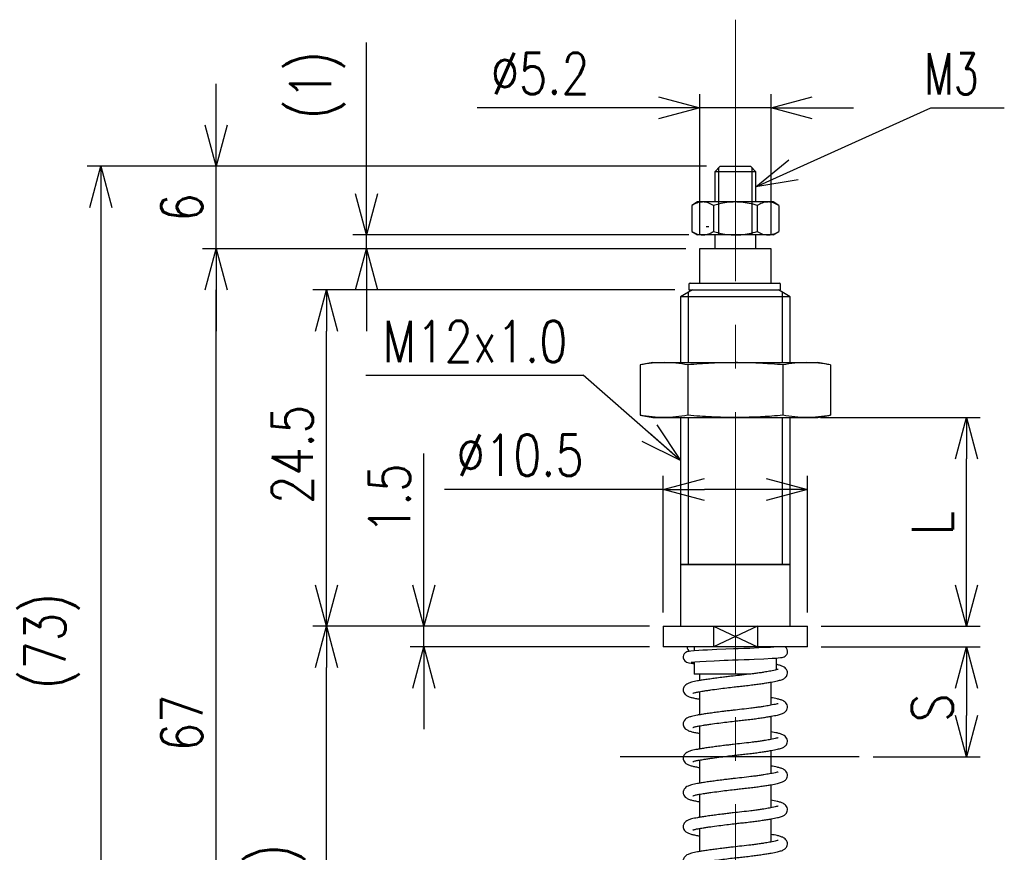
# Model space of a CAD drawing. Header units: millimetres. Extents: x 9 to 189, y 17 to 201.
# Tile 2 of 6: x 30 to 102, y 75 to 136. Entities that reach past the tile are written whole.
import ezdxf

# ---------------------------------------------------------------- set-up
doc = ezdxf.new("R2010")
doc.units = ezdxf.units.MM
doc.linetypes.add('CENTER2', pattern=[28.575, 19.05, -3.175, 3.175, -3.175])
doc.layers.get('Defpoints').update_dxf_attribs({"color": 8, "lineweight": 0})
doc.layers.add('02 Center', color=150, linetype='CENTER2', lineweight=15)
doc.layers.add('SLD-0', color=7, linetype='Continuous')
doc.styles.add('GT_Dimension', font='simplex.shx', dxfattribs={"width": 0.8, "bigfont": 'bigfont.shx'})
doc.styles.add('SLDTEXTSTYLE0', font='TXT', dxfattribs={"width": 0.7, "bigfont": 'bigfont'})
doc.dimstyles.new('GT_DIMSTYLE', dxfattribs={"dimscale": 0, "dimtxt": 3, "dimasz": 3, "dimexe": 1, "dimexo": 1, "dimgap": 1, "dimtad": 1, "dimdec": 3, "dimdsep": 46, "dimtxsty": 'GT_Dimension', "dimblk": 'OPEN30', "dimcen": -5, "dimclrd": 256, "dimclre": 256, "dimclrt": 256, "dimazin": 2, "dimtfac": 1, "dimtdec": 3, "dimtmove": 0, "dimatfit": 3, "dimldrblk": 'OPEN30', "dimfxl": 1, "dimtolj": 1, "dimtzin": 0, "dimlwd": -1, "dimlwe": -1, "dimarcsym": 0})
doc.dimstyles.new('GT_DIMSTYLE$0', dxfattribs={"dimscale": 0, "dimtxt": 3, "dimasz": 3, "dimexe": 1, "dimexo": 1, "dimgap": 1, "dimtad": 1, "dimdec": 3, "dimdsep": 46, "dimtxsty": 'GT_Dimension', "dimblk": 'OPEN30', "dimcen": -5, "dimclrd": 256, "dimclre": 256, "dimclrt": 256, "dimazin": 2, "dimtfac": 1, "dimtdec": 3, "dimtmove": 0, "dimatfit": 3, "dimldrblk": 'OPEN30', "dimfxl": 1, "dimtolj": 1, "dimtzin": 0, "dimlwd": -1, "dimlwe": -1, "dimarcsym": 0})

# ---------------------------------------------------------------- blocks, each defined once
blk = doc.blocks.new('_Open30')
at = {"color": 0, "linetype": 'ByBlock', "lineweight": -2}
for p, q in [((-1, 0.268), (0, 0)), ((0, 0), (-1, -0.268)), ((0, 0), (-1, 0))]:
    blk.add_line(p, q, dxfattribs=at)
blk = doc.blocks.new('*D7')
at = {"transparency": 16777216}
for p, q in [((55.099, 123.246), (55.099, 134.265)), ((78.583, 120.246), (54.099, 120.246)), ((55.099, 119.246), (55.099, 120.246)), ((78.365, 119.246), (54.099, 119.246)), ((55.099, 116.246), (55.099, 113.246))]:
    blk.add_line(p, q, dxfattribs=at)
at = {"layer": 'Defpoints', "color": 0, "transparency": 16777216}
for p in [(55.099, 120.246), (79.583, 120.246), (79.365, 119.246)]:
    blk.add_point(p, dxfattribs=at)
at = {"transparency": 16777216, "xscale": 3, "yscale": 3, "zscale": 3}
for p, rotation in [((55.099, 120.246), 270), ((55.099, 119.246), 90)]:
    blk.add_blockref('_Open30', p, dxfattribs=dict(at, rotation=rotation))
at = {"transparency": 16777216, "insert": (49.527, 131.151), "char_height": 3, "attachment_point": 2, "rotation": 90, "style": 'GT_Dimension'}
blk.add_mtext('\\A1;(1)', dxfattribs=at)
blk = doc.blocks.new('*D9')
at = {"transparency": 16777216}
for p, q in [((88.215, 90.246), (99.808, 90.246)), ((98.808, 87.246), (98.808, 85.246)), ((91.992, 82.246), (99.808, 82.246))]:
    blk.add_line(p, q, dxfattribs=at)
at = {"layer": 'Defpoints', "color": 0, "transparency": 16777216}
for p in [(87.215, 90.246), (90.992, 82.246), (98.808, 82.246)]:
    blk.add_point(p, dxfattribs=at)
at = {"transparency": 16777216, "xscale": 3, "yscale": 3, "zscale": 3}
for p, rotation in [((98.808, 90.246), 90), ((98.808, 82.246), 270)]:
    blk.add_blockref('_Open30', p, dxfattribs=dict(at, rotation=rotation))
at = {"transparency": 16777216, "insert": (94.808, 85.801), "char_height": 3, "attachment_point": 2, "rotation": 90, "style": 'GT_Dimension'}
blk.add_mtext('\\A1;S', dxfattribs=at)
blk = doc.blocks.new('*D11')
at = {"transparency": 16777216}
for p, q in [((75.715, 91.746), (51.192, 91.746)), ((52.192, 55.246), (52.192, 88.746)), ((76.965, 52.246), (51.192, 52.246))]:
    blk.add_line(p, q, dxfattribs=at)
at = {"layer": 'Defpoints', "color": 0, "transparency": 16777216}
for p in [(52.192, 91.746), (76.715, 91.746), (77.965, 52.246)]:
    blk.add_point(p, dxfattribs=at)
at = {"transparency": 16777216, "xscale": 3, "yscale": 3, "zscale": 3}
for p, rotation in [((52.192, 91.746), 90), ((52.192, 52.246), 270)]:
    blk.add_blockref('_Open30', p, dxfattribs=dict(at, rotation=rotation))
at = {"transparency": 16777216, "insert": (46.62, 70.834), "char_height": 3, "attachment_point": 2, "rotation": 90, "style": 'GT_Dimension'}
blk.add_mtext('\\A1;(39.5)', dxfattribs=at)
blk = doc.blocks.new('*D12')
at = {"transparency": 16777216}
for p, q in [((59.275, 94.746), (59.275, 104.318)), ((75.715, 91.746), (58.275, 91.746)), ((59.275, 90.246), (59.275, 91.746)), ((75.715, 90.246), (58.275, 90.246)), ((59.275, 87.246), (59.275, 84.246))]:
    blk.add_line(p, q, dxfattribs=at)
at = {"layer": 'Defpoints', "color": 0, "transparency": 16777216}
for p in [(59.275, 91.746), (76.715, 91.746), (76.715, 90.246)]:
    blk.add_point(p, dxfattribs=at)
at = {"transparency": 16777216, "xscale": 3, "yscale": 3, "zscale": 3}
for p, rotation in [((59.275, 91.746), 270), ((59.275, 90.246), 90)]:
    blk.add_blockref('_Open30', p, dxfattribs=dict(at, rotation=rotation))
at = {"transparency": 16777216, "insert": (55.275, 101.032), "char_height": 3, "attachment_point": 2, "rotation": 90, "style": 'GT_Dimension'}
blk.add_mtext('\\A1;1.5', dxfattribs=at)
blk = doc.blocks.new('*D13')
at = {"transparency": 16777216}
for p, q in [((77.565, 116.246), (51.192, 116.246)), ((52.192, 94.746), (52.192, 113.246)), ((75.715, 91.746), (51.192, 91.746))]:
    blk.add_line(p, q, dxfattribs=at)
at = {"layer": 'Defpoints', "color": 0, "transparency": 16777216}
for p in [(52.192, 116.246), (78.565, 116.246), (76.715, 91.746)]:
    blk.add_point(p, dxfattribs=at)
at = {"transparency": 16777216, "xscale": 3, "yscale": 3, "zscale": 3}
for p, rotation in [((52.192, 116.246), 90), ((52.192, 91.746), 270)]:
    blk.add_blockref('_Open30', p, dxfattribs=dict(at, rotation=rotation))
at = {"transparency": 16777216, "insert": (48.192, 104.255), "char_height": 3, "attachment_point": 2, "rotation": 90, "style": 'GT_Dimension'}
blk.add_mtext('\\A1;24.5', dxfattribs=at)
blk = doc.blocks.new('*D14')
at = {"transparency": 16777216}
for p, q in [((78.365, 119.246), (43.144, 119.246)), ((44.144, 55.246), (44.144, 116.246)), ((76.965, 52.246), (43.144, 52.246))]:
    blk.add_line(p, q, dxfattribs=at)
at = {"layer": 'Defpoints', "color": 0, "transparency": 16777216}
for p in [(44.144, 119.246), (79.365, 119.246), (77.965, 52.246)]:
    blk.add_point(p, dxfattribs=at)
at = {"transparency": 16777216, "xscale": 3, "yscale": 3, "zscale": 3}
for p, rotation in [((44.144, 119.246), 90), ((44.144, 52.246), 270)]:
    blk.add_blockref('_Open30', p, dxfattribs=dict(at, rotation=rotation))
at = {"transparency": 16777216, "insert": (40.144, 84.705), "char_height": 3, "attachment_point": 2, "rotation": 90, "style": 'GT_Dimension'}
blk.add_mtext('\\A1;67', dxfattribs=at)
blk = doc.blocks.new('*D15')
at = {"transparency": 16777216}
for p, q in [((76.715, 92.746), (76.715, 102.701)), ((87.215, 92.746), (87.215, 102.701)), ((76.715, 101.701), (60.776, 101.701)), ((84.215, 101.701), (79.715, 101.701))]:
    blk.add_line(p, q, dxfattribs=at)
at = {"layer": 'Defpoints', "color": 0, "transparency": 16777216}
for p in [(87.215, 101.701), (76.715, 91.746), (87.215, 91.746)]:
    blk.add_point(p, dxfattribs=at)
at = {"transparency": 16777216, "xscale": 3, "yscale": 3, "zscale": 3, "rotation": 180}
blk.add_blockref('_Open30', (76.715, 101.701), dxfattribs=at)
at = {"transparency": 16777216, "xscale": 3, "yscale": 3, "zscale": 3}
blk.add_blockref('_Open30', (87.215, 101.701), dxfattribs=at)
at = {"transparency": 16777216, "insert": (66.29, 105.701), "char_height": 3, "attachment_point": 2, "style": 'GT_Dimension'}
blk.add_mtext('\\A1;%%c10.5', dxfattribs=at)
blk = doc.blocks.new('*D16')
at = {"transparency": 16777216}
for p, q in [((88.161, 106.946), (99.808, 106.946)), ((98.808, 94.746), (98.808, 103.946)), ((88.215, 91.746), (99.808, 91.746))]:
    blk.add_line(p, q, dxfattribs=at)
at = {"layer": 'Defpoints', "color": 0, "transparency": 16777216}
for p in [(87.161, 106.946), (98.808, 106.946), (87.215, 91.746)]:
    blk.add_point(p, dxfattribs=at)
at = {"transparency": 16777216, "xscale": 3, "yscale": 3, "zscale": 3}
for p, rotation in [((98.808, 106.946), 90), ((98.808, 91.746), 270)]:
    blk.add_blockref('_Open30', p, dxfattribs=dict(at, rotation=rotation))
at = {"transparency": 16777216, "insert": (94.808, 99.253), "char_height": 3, "attachment_point": 2, "rotation": 90, "style": 'GT_Dimension'}
blk.add_mtext('\\A1;L', dxfattribs=at)
blk = doc.blocks.new('*D17')
at = {"transparency": 16777216}
for p, q in [((44.144, 128.246), (44.144, 131.246)), ((79.865, 125.246), (43.144, 125.246)), ((44.144, 119.246), (44.144, 125.246)), ((78.365, 119.246), (43.144, 119.246)), ((44.144, 116.246), (44.144, 113.246))]:
    blk.add_line(p, q, dxfattribs=at)
at = {"layer": 'Defpoints', "color": 0, "transparency": 16777216}
for p in [(44.144, 125.246), (80.865, 125.246), (79.365, 119.246)]:
    blk.add_point(p, dxfattribs=at)
at = {"transparency": 16777216, "xscale": 3, "yscale": 3, "zscale": 3}
for p, rotation in [((44.144, 125.246), 270), ((44.144, 119.246), 90)]:
    blk.add_blockref('_Open30', p, dxfattribs=dict(at, rotation=rotation))
at = {"transparency": 16777216, "insert": (40.144, 122.246), "char_height": 3, "attachment_point": 2, "rotation": 90, "style": 'GT_Dimension'}
blk.add_mtext('\\A1;6', dxfattribs=at)
blk = doc.blocks.new('*D18')
at = {"transparency": 16777216}
for p, q in [((79.865, 125.246), (34.754, 125.246)), ((35.754, 122.246), (35.754, 55.246)), ((76.965, 52.246), (34.754, 52.246))]:
    blk.add_line(p, q, dxfattribs=at)
at = {"layer": 'Defpoints', "color": 0, "transparency": 16777216}
for p in [(80.865, 125.246), (35.754, 52.246), (77.965, 52.246)]:
    blk.add_point(p, dxfattribs=at)
at = {"transparency": 16777216, "xscale": 3, "yscale": 3, "zscale": 3}
for p, rotation in [((35.754, 125.246), 90), ((35.754, 52.246), 270)]:
    blk.add_blockref('_Open30', p, dxfattribs=dict(at, rotation=rotation))
at = {"transparency": 16777216, "insert": (30.183, 90.657), "char_height": 3, "attachment_point": 2, "rotation": 90, "style": 'GT_Dimension'}
blk.add_mtext('\\A1;(73)', dxfattribs=at)
blk = doc.blocks.new('*D28')
at = {"transparency": 16777216}
for p, q in [((79.365, 120.246), (79.365, 130.506)), ((84.565, 120.246), (84.565, 130.506)), ((76.365, 129.506), (63.149, 129.506)), ((84.565, 129.506), (79.365, 129.506)), ((87.565, 129.506), (90.565, 129.506))]:
    blk.add_line(p, q, dxfattribs=at)
at = {"layer": 'Defpoints', "color": 0, "transparency": 16777216}
for p in [(84.565, 129.506), (79.365, 119.246), (84.565, 119.246)]:
    blk.add_point(p, dxfattribs=at)
at = {"transparency": 16777216, "xscale": 3, "yscale": 3, "zscale": 3}
blk.add_blockref('_Open30', (79.365, 129.506), dxfattribs=at)
at = {"transparency": 16777216, "xscale": 3, "yscale": 3, "zscale": 3, "rotation": 180}
blk.add_blockref('_Open30', (84.565, 129.506), dxfattribs=at)
at = {"transparency": 16777216, "insert": (67.749, 132.006), "char_height": 3, "attachment_point": 5, "style": 'GT_Dimension'}
blk.add_mtext('\\A1;%%c5.2', dxfattribs=at)

msp = doc.modelspace()

# ---------------------------------------------------------------- linework, layer by layer
for p, q in [((96.1984, 129.5059), (101.5553, 129.5059)), ((80.8649, 125.2464), (80.4649, 124.8464)), ((80.4649, 124.8464), (80.4649, 122.6464)), ((83.4649, 124.8464), (80.4649, 124.8464)), ((80.7454, 125.1269), (80.7454, 122.6464)), ((80.8649, 125.2464), (83.0649, 125.2464)), ((83.4649, 124.8464), (83.0649, 125.2464)), ((83.1844, 122.6464), (83.1844, 125.1269)), ((83.4649, 122.6464), (83.4649, 124.8464)), ((79.2149, 122.6464), (78.7894, 122.4008)), ((79.5833, 122.6464), (79.2149, 122.6464)), ((81.9649, 122.6464), (79.5833, 122.6464)), ((80.7454, 122.6464), (80.7454, 120.2464)), ((84.3464, 122.6464), (81.9649, 122.6464)), ((83.1844, 120.2464), (83.1844, 122.6464)), ((84.7149, 122.6464), (84.3464, 122.6464)), ((85.1403, 122.4008), (84.7149, 122.6464)), ((78.7894, 122.4008), (78.7894, 120.492)), ((80.3772, 122.4008), (80.3772, 120.492)), ((83.5526, 122.4008), (83.5526, 120.492)), ((85.1403, 122.4008), (85.1403, 120.492)), ((78.7894, 120.492), (79.2149, 120.2464)), ((80.0342, 120.8464), (79.8484, 120.8464)), ((84.7149, 120.2464), (85.1403, 120.492)), ((79.5833, 120.2464), (79.2149, 120.2464)), ((81.9649, 120.2464), (79.5833, 120.2464)), ((80.4649, 120.2464), (80.4649, 119.2464)), ((83.4623, 120.2464), (80.4649, 120.2464)), ((84.3464, 120.2464), (81.9649, 120.2464)), ((83.4649, 120.2464), (83.4623, 120.2464)), ((83.4649, 119.2464), (83.4649, 120.2464)), ((84.7149, 120.2464), (84.3464, 120.2464)), ((79.3649, 119.2464), (79.3649, 116.7464)), ((84.5649, 119.2464), (79.3649, 119.2464)), ((84.5649, 116.7464), (84.5649, 119.2464)), ((78.8309, 116.2464), (77.9649, 115.7464)), ((78.5649, 116.6464), (78.5649, 116.2464)), ((78.5649, 116.2464), (85.2427, 116.2464)), ((78.6649, 116.7464), (85.1463, 116.7464)), ((85.9649, 115.7464), (85.0988, 116.2464)), ((85.2463, 116.2464), (85.2427, 116.2464)), ((85.2463, 116.2464), (85.2463, 116.6464)), ((77.9649, 115.7464), (77.9649, 110.9464)), ((85.9649, 115.7464), (77.9649, 115.7464)), ((78.5194, 116.0665), (78.5194, 110.9464)), ((85.4104, 110.9464), (85.4104, 116.0665)), ((85.9649, 110.9464), (85.9649, 115.7464)), ((75.9649, 110.9464), (75.0367, 110.7827)), ((75.0367, 110.7827), (75.0367, 107.1101)), ((75.9649, 110.9464), (76.7687, 110.9464)), ((76.7687, 110.9464), (81.9649, 110.9464)), ((78.5008, 110.7827), (78.5008, 107.1101)), ((81.9649, 110.9464), (87.161, 110.9464)), ((85.429, 110.7827), (85.429, 107.1101)), ((87.161, 110.9464), (87.9649, 110.9464)), ((88.8931, 110.7827), (87.9649, 110.9464)), ((88.8931, 110.7827), (88.8931, 107.1101)), ((55.0402, 110.0296), (70.8722, 110.0296)), ((75.0367, 107.1101), (75.9649, 106.9464)), ((75.9649, 106.9464), (76.7687, 106.9464)), ((76.7687, 106.9464), (81.9649, 106.9464)), ((77.9649, 106.9464), (77.9649, 91.7464)), ((78.5194, 106.9464), (78.5194, 96.2464)), ((81.9649, 106.9464), (87.161, 106.9464)), ((85.4104, 96.2464), (85.4104, 106.9464)), ((85.9649, 91.7464), (85.9649, 106.9464)), ((87.161, 106.9464), (87.9649, 106.9464)), ((87.9649, 106.9464), (88.8931, 107.1101)), ((85.943, 96.2464), (77.9649, 96.2464)), ((81.9649, 96.2464), (82.3551, 96.2464)), ((85.9649, 96.2464), (85.943, 96.2464)), ((76.7149, 91.7464), (76.7149, 90.2464)), ((76.7149, 91.7464), (80.3641, 91.7464)), ((80.3641, 91.7464), (83.5656, 91.7464)), ((80.3641, 91.7464), (80.3641, 90.2464)), ((80.3641, 91.7464), (83.5656, 90.2464)), ((83.5656, 91.7464), (80.3641, 90.2464)), ((83.5656, 91.7464), (83.5656, 90.2464)), ((83.5656, 91.7464), (87.2149, 91.7464)), ((87.2149, 90.2464), (87.2149, 91.7464)), ((80.3641, 90.2464), (76.7149, 90.2464)), ((78.9649, 90.2464), (78.9649, 89.9588)), ((83.5656, 90.2464), (80.3641, 90.2464)), ((87.2149, 90.2464), (83.5656, 90.2464)), ((84.9649, 90.2358), (84.9649, 90.2464)), ((78.7355, 89.0556), (78.9649, 89.0009)), ((78.8242, 89.0439), (78.7374, 89.0551)), ((78.9649, 89.1563), (78.9649, 88.2464)), ((84.9649, 88.5722), (84.9649, 89.4344)), ((82.961, 88.2464), (78.9649, 88.2464)), ((79.3649, 88.2464), (79.3649, 87.7879)), ((84.5649, 85.9945), (84.5649, 87.6766)), ((79.3649, 86.9817), (79.3649, 85.2975)), ((84.5649, 83.5041), (84.5649, 85.1861)), ((79.3649, 84.4912), (79.3649, 82.807)), ((84.5649, 81.0136), (84.5649, 82.6957)), ((79.3649, 82.0008), (79.3649, 80.3166)), ((84.5649, 78.5232), (84.5649, 80.2052)), ((79.3649, 79.5103), (79.3649, 77.8261)), ((84.5649, 76.0327), (84.5649, 77.7148)), ((79.3649, 77.0198), (79.3649, 75.3357))]:
    msp.add_line(p, q)
at = {"color": 1}
msp.add_line((73.5727, 82.2464), (90.9925, 82.2464), dxfattribs=at)
at = {"flags": 128}
for points in [[(85.0903, 90.2464), (84.9571, 90.2351), (84.7557, 90.2207), (84.5202, 90.2059), (84.2608, 90.1913), (83.6834, 90.1628), (83.0232, 90.1349), (82.5736, 90.1181), (82.1803, 90.1043), (81.8374, 90.0919), (81.2761, 90.0704), (80.6223, 90.0435), (80.2778, 90.0284), (79.9346, 90.0125), (79.6043, 89.9963), (79.2993, 89.9802), (78.9554, 89.9582), (78.7203, 89.9363), (78.5714, 89.915), (78.4968, 89.8987), (78.4373, 89.8795), (78.355, 89.838), (78.3023, 89.798), (78.2458, 89.7366), (78.1957, 89.6485), (78.1682, 89.5453), (78.1689, 89.4367), (78.1812, 89.3802), (78.203, 89.3238), (78.2784, 89.219), (78.4002, 89.135), (78.5714, 89.0776), (78.7967, 89.045), (78.7967, 89.045)], [(78.743, 89.1367), (78.7393, 89.1339), (78.7914, 89.1403), (79.0247, 89.1619), (79.3774, 89.1838), (79.8468, 89.208), (80.4229, 89.2347), (80.8156, 89.2516), (81.1556, 89.2656), (81.441, 89.2768), (81.7681, 89.2893), (82.158, 89.3035), (82.602, 89.3191), (82.9676, 89.3327), (83.3348, 89.3475), (84.0391, 89.3794), (84.646, 89.4127), (84.8934, 89.4289), (85.0831, 89.4435), (85.2571, 89.4606), (85.3732, 89.4781), (85.4537, 89.4972), (85.5126, 89.5188), (85.6024, 89.5714), (85.7106, 89.6937), (85.7521, 89.7951), (85.764, 89.9217), (85.7348, 90.049), (85.6792, 90.1448), (85.6151, 90.2102), (85.5504, 90.2446), (85.5504, 90.2446)], [(78.9649, 89.074), (78.9577, 89.0709), (78.8242, 89.0439)]]:
    msp.add_lwpolyline(points, dxfattribs=at)
for centre, radius, start, end in [((78.6649, 116.6464), 0.1, 90, 180), ((85.1463, 116.6464), 0.1, 0, 90), ((78.8646, 90.2444), 0.4099, 179.723044, 233.272692)]:
    msp.add_arc(centre, radius, start, end)
for points, knots in [([(79.5833, 122.6464), (79.5645, 122.6461), (79.422, 122.6439), (79.1533, 122.5903), (78.9115, 122.4643), (78.7894, 122.4008)], [0, 0, 0, 0, 0.0700125, 0.5307444, 1, 1, 1, 1]), ([(80.3772, 122.4008), (80.2482, 122.4694), (79.988, 122.608), (79.719, 122.6335), (79.5833, 122.6464)], [0, 0, 0, 0, 0.495458, 1, 1, 1, 1]), ([(81.9649, 122.6464), (81.7614, 122.6386), (81.3515, 122.6229), (80.822, 122.5221), (80.5001, 122.4343), (80.3772, 122.4008)], [0, 0, 0, 0, 0.37869, 0.76277455, 1, 1, 1, 1]), ([(83.5526, 122.4008), (83.3593, 122.452), (82.9711, 122.5549), (82.4378, 122.634), (82.1005, 122.6429), (81.9649, 122.6464)], [0, 0, 0, 0, 0.3720728, 0.7474705, 1, 1, 1, 1]), ([(84.3464, 122.6464), (84.3276, 122.6461), (84.1852, 122.6439), (83.9165, 122.5903), (83.6746, 122.4643), (83.5526, 122.4008)], [0, 0, 0, 0, 0.07001251, 0.53074443, 1, 1, 1, 1]), ([(85.1403, 122.4008), (85.0114, 122.4694), (84.7512, 122.608), (84.4822, 122.6335), (84.3464, 122.6464)], [0, 0, 0, 0, 0.495458, 1, 1, 1, 1]), ([(78.7894, 120.492), (78.9184, 120.4234), (79.1786, 120.2848), (79.4476, 120.2593), (79.5833, 120.2464)], [0, 0, 0, 0, 0.495458, 1, 1, 1, 1]), ([(79.5833, 120.2464), (79.6021, 120.2467), (79.7446, 120.2489), (80.0133, 120.3025), (80.2551, 120.4285), (80.3772, 120.492)], [0, 0, 0, 0, 0.0700125, 0.5307444, 1, 1, 1, 1]), ([(80.3772, 120.492), (80.5001, 120.4585), (80.8193, 120.3715), (81.3488, 120.2703), (81.7587, 120.2544), (81.9649, 120.2464)], [0, 0, 0, 0, 0.2372259, 0.6162171, 1, 1, 1, 1]), ([(81.9649, 120.2464), (82.1005, 120.25), (82.4359, 120.2587), (82.9692, 120.3375), (83.3574, 120.4403), (83.5526, 120.492)], [0, 0, 0, 0, 0.25252914, 0.6242902, 1, 1, 1, 1]), ([(83.5526, 120.492), (83.6815, 120.4234), (83.9417, 120.2848), (84.2107, 120.2593), (84.3464, 120.2464)], [0, 0, 0, 0, 0.495458, 1, 1, 1, 1]), ([(84.3464, 120.2464), (84.3652, 120.2467), (84.5077, 120.2489), (84.7764, 120.3025), (85.0183, 120.4285), (85.1403, 120.492)], [0, 0, 0, 0, 0.0700125, 0.5307444, 1, 1, 1, 1]), ([(76.7687, 110.9464), (76.4799, 110.9384), (75.9016, 110.9224), (75.3252, 110.8293), (75.0367, 110.7827)], [0, 0, 0, 0, 0.4994745, 1, 1, 1, 1]), ([(78.5008, 110.7827), (78.2128, 110.8293), (77.6364, 110.9224), (77.0581, 110.9384), (76.7687, 110.9464)], [0, 0, 0, 0, 0.4995469, 1, 1, 1, 1]), ([(81.9649, 110.9464), (81.3872, 110.9384), (80.2307, 110.9224), (79.0778, 110.8293), (78.5008, 110.7827)], [0, 0, 0, 0, 0.4994745, 1, 1, 1, 1]), ([(85.429, 110.7827), (85.1614, 110.805), (84.4517, 110.8641), (83.2969, 110.9309), (82.4091, 110.9412), (81.9649, 110.9464)], [0, 0, 0, 0, 0.2322, 0.61586471, 1, 1, 1, 1]), ([(87.161, 110.9464), (86.8722, 110.9384), (86.2939, 110.9224), (85.7175, 110.8293), (85.429, 110.7827)], [0, 0, 0, 0, 0.4994745, 1, 1, 1, 1]), ([(88.8931, 110.7827), (88.6051, 110.8293), (88.0287, 110.9224), (87.4504, 110.9384), (87.161, 110.9464)], [0, 0, 0, 0, 0.4995469, 1, 1, 1, 1]), ([(76.7687, 106.9464), (76.4799, 106.9544), (75.9016, 106.9704), (75.3252, 107.0635), (75.0367, 107.1101)], [0, 0, 0, 0, 0.4994745, 1, 1, 1, 1]), ([(78.5008, 107.1101), (78.2128, 107.0636), (77.6364, 106.9705), (77.0581, 106.9544), (76.7687, 106.9464)], [0, 0, 0, 0, 0.4995469, 1, 1, 1, 1]), ([(81.9649, 106.9464), (81.3872, 106.9544), (80.2307, 106.9704), (79.0778, 107.0635), (78.5008, 107.1101)], [0, 0, 0, 0, 0.4994745, 1, 1, 1, 1]), ([(85.429, 107.1101), (85.1614, 107.0878), (84.4517, 107.0287), (83.2969, 106.9619), (82.4091, 106.9516), (81.9649, 106.9464)], [0, 0, 0, 0, 0.2322, 0.61586471, 1, 1, 1, 1]), ([(87.161, 106.9464), (86.8722, 106.9544), (86.2939, 106.9704), (85.7175, 107.0635), (85.429, 107.1101)], [0, 0, 0, 0, 0.4994745, 1, 1, 1, 1]), ([(88.8931, 107.1101), (88.6051, 107.0636), (88.0287, 106.9705), (87.4504, 106.9544), (87.161, 106.9464)], [0, 0, 0, 0, 0.4995469, 1, 1, 1, 1]), ([(78.8716, 86.8704), (78.8701, 86.8686), (78.8636, 86.8604), (78.9225, 86.8863), (79.0177, 86.9113), (79.1336, 86.9386), (79.2651, 86.9648), (79.4235, 86.9921), (79.63, 87.0263), (79.882, 87.0655), (80.2506, 87.1198), (80.7311, 87.1857), (81.3135, 87.2594), (81.8179, 87.3188), (82.2631, 87.3684), (82.6851, 87.413), (83.1153, 87.4639), (83.5374, 87.518), (83.9182, 87.5714), (84.2674, 87.6251), (84.6544, 87.6908), (85.0206, 87.7646), (85.2877, 87.8337), (85.4431, 87.8966), (85.5322, 87.9463), (85.6129, 88.0079), (85.6948, 88.1005), (85.7617, 88.2383), (85.7724, 88.4251), (85.7067, 88.5933), (85.5922, 88.7202), (85.4385, 88.8177), (85.256, 88.8864), (85.0824, 88.9357), (84.9781, 88.9567), (84.9649, 88.9594)], [0, 0, 0, 0, 0.00838004, 0.03815287, 0.0654206, 0.08770979, 0.10671592, 0.12844734, 0.15406869, 0.18322711, 0.2121842, 0.26650461, 0.31581383, 0.36126514, 0.39103399, 0.42524888, 0.46566586, 0.5002503, 0.53754674, 0.57354416, 0.60752291, 0.66871964, 0.71988177, 0.7468372, 0.76754861, 0.78300263, 0.79731404, 0.81583952, 0.83817483, 0.86209634, 0.88702527, 0.913338, 0.95630335, 0.99443375, 1, 1, 1, 1]), ([(85.0773, 88.6037), (85.0769, 88.604), (85.0755, 88.6048), (85.0108, 88.5814), (84.8752, 88.5491), (84.6753, 88.5054), (84.4667, 88.4656), (84.2614, 88.4296), (84.0401, 88.3935), (83.7675, 88.3522), (83.4508, 88.3081), (83.0075, 88.2507), (82.4584, 88.1886), (81.9002, 88.1285), (81.4515, 88.0757), (81.0498, 88.0267), (80.6306, 87.9729), (80.2025, 87.9149), (79.819, 87.8598), (79.4806, 87.8076), (79.1191, 87.7486), (78.7866, 87.6786), (78.5288, 87.5894), (78.38, 87.5072), (78.2571, 87.398), (78.1852, 87.2568), (78.1618, 87.1372), (78.1663, 87.0311), (78.2104, 86.8974), (78.3175, 86.7625), (78.4924, 86.6425), (78.6517, 86.5918), (78.7355, 86.5651)], [0, 0, 0, 0, 0.01214496, 0.04102825, 0.07924614, 0.11785167, 0.14740168, 0.1694234, 0.19432481, 0.22337872, 0.25586414, 0.28773732, 0.34681678, 0.39943615, 0.42944446, 0.46154265, 0.50362064, 0.54161145, 0.58267295, 0.62071737, 0.65530882, 0.71789047, 0.76987256, 0.80711559, 0.83509053, 0.8507132, 0.86068855, 0.87706342, 0.9000154, 0.92888562, 0.96260905, 1, 1, 1, 1]), ([(85.0773, 86.1132), (85.0769, 86.1135), (85.0755, 86.1144), (85.0108, 86.0909), (84.8752, 86.0586), (84.6753, 86.0149), (84.4667, 85.9751), (84.2614, 85.9391), (84.0401, 85.903), (83.7675, 85.8618), (83.4508, 85.8176), (83.0075, 85.7603), (82.4584, 85.6982), (81.9002, 85.638), (81.4515, 85.5852), (81.0498, 85.5362), (80.6306, 85.4824), (80.2025, 85.4244), (79.819, 85.3694), (79.4806, 85.3171), (79.1191, 85.2581), (78.7866, 85.1882), (78.5288, 85.0989), (78.38, 85.0168), (78.2571, 84.9076), (78.1852, 84.7663), (78.1618, 84.6467), (78.1663, 84.5406), (78.2103, 84.4071), (78.3181, 84.2716), (78.4895, 84.1539), (78.7644, 84.0614), (78.9665, 84.019), (79.1936, 83.9711), (79.3349, 83.9466), (79.3649, 83.9414)], [0, 0, 0, 0, 0.0110854, 0.0374489, 0.0723327, 0.1075703, 0.1345424, 0.1546429, 0.1773719, 0.2038912, 0.2335426, 0.2626351, 0.3165605, 0.3645894, 0.3919798, 0.4212777, 0.4596848, 0.4943613, 0.5318406, 0.566566, 0.5981397, 0.6552618, 0.7027089, 0.7367029, 0.7622373, 0.776497, 0.7856021, 0.8005485, 0.8214981, 0.8478497, 0.8786311, 0.9127601, 0.9531868, 0.9900489, 1, 1, 1, 1]), ([(78.7355, 86.5651), (78.8163, 86.5451), (78.9709, 86.5067), (79.1934, 86.4617), (79.3348, 86.4371), (79.3649, 86.4319)], [0, 0, 0, 0, 0.4633974, 0.8859338, 1, 1, 1, 1]), ([(78.8716, 84.3799), (78.8701, 84.3781), (78.8636, 84.3699), (78.9225, 84.3958), (79.0177, 84.4208), (79.1336, 84.4482), (79.2651, 84.4743), (79.4235, 84.5017), (79.63, 84.5359), (79.882, 84.5751), (80.2506, 84.6293), (80.7311, 84.6952), (81.3135, 84.7689), (81.8179, 84.8284), (82.2631, 84.878), (82.6851, 84.9226), (83.1153, 84.9734), (83.5374, 85.0276), (83.9182, 85.0809), (84.2674, 85.1347), (84.6544, 85.2004), (85.0206, 85.2741), (85.2877, 85.3433), (85.4431, 85.4062), (85.5322, 85.4559), (85.6129, 85.5174), (85.6948, 85.6101), (85.7617, 85.7478), (85.7724, 85.9346), (85.7067, 86.1028), (85.5922, 86.2297), (85.4381, 86.3272), (85.2582, 86.3963), (85.028, 86.4577), (84.8011, 86.5042), (84.643, 86.5302), (84.5649, 86.543)], [0, 0, 0, 0, 0.0079589, 0.0362353, 0.0621325, 0.0833014, 0.1013523, 0.1219914, 0.146325, 0.1740179, 0.2015196, 0.2531098, 0.2999407, 0.3431076, 0.3713802, 0.4038754, 0.442261, 0.4751072, 0.5105291, 0.5447172, 0.5769882, 0.6351091, 0.6836997, 0.7093004, 0.7289708, 0.7436481, 0.7572402, 0.7748345, 0.7960473, 0.8187665, 0.8424424, 0.8674326, 0.9082385, 0.9444524, 0.972541, 1, 1, 1, 1]), ([(78.8716, 81.8895), (78.8701, 81.8877), (78.8636, 81.8795), (78.9225, 81.9054), (79.0177, 81.9304), (79.1336, 81.9577), (79.2651, 81.9838), (79.4235, 82.0112), (79.63, 82.0454), (79.882, 82.0846), (80.2506, 82.1389), (80.7311, 82.2048), (81.3135, 82.2785), (81.8179, 82.3379), (82.2631, 82.3875), (82.6851, 82.4321), (83.1153, 82.4829), (83.5374, 82.5371), (83.9182, 82.5905), (84.2674, 82.6442), (84.6544, 82.7099), (85.0206, 82.7837), (85.2877, 82.8528), (85.4431, 82.9157), (85.5322, 82.9654), (85.6129, 83.027), (85.6948, 83.1196), (85.7617, 83.2574), (85.7724, 83.4442), (85.7067, 83.6124), (85.5922, 83.7393), (85.4381, 83.8367), (85.2582, 83.9059), (85.028, 83.9672), (84.8011, 84.0137), (84.643, 84.0397), (84.5649, 84.0526)], [0, 0, 0, 0, 0.0079589, 0.0362353, 0.0621325, 0.0833014, 0.1013523, 0.1219914, 0.146325, 0.1740179, 0.2015196, 0.2531098, 0.2999407, 0.3431076, 0.3713802, 0.4038754, 0.442261, 0.4751072, 0.5105291, 0.5447172, 0.5769882, 0.6351091, 0.6836997, 0.7093004, 0.7289708, 0.7436481, 0.7572402, 0.7748345, 0.7960473, 0.8187665, 0.8424424, 0.8674326, 0.9082385, 0.9444524, 0.972541, 1, 1, 1, 1]), ([(85.0773, 83.6228), (85.0769, 83.623), (85.0755, 83.6239), (85.0108, 83.6005), (84.8752, 83.5682), (84.6753, 83.5245), (84.4667, 83.4847), (84.2614, 83.4487), (84.0401, 83.4126), (83.7675, 83.3713), (83.4508, 83.3272), (83.0075, 83.2698), (82.4584, 83.2077), (81.9002, 83.1476), (81.4515, 83.0948), (81.0498, 83.0458), (80.6306, 82.992), (80.2025, 82.934), (79.819, 82.8789), (79.4806, 82.8267), (79.1191, 82.7677), (78.7866, 82.6977), (78.5288, 82.6085), (78.38, 82.5263), (78.2571, 82.4171), (78.1852, 82.2759), (78.1618, 82.1563), (78.1663, 82.0501), (78.2103, 81.9166), (78.3181, 81.7812), (78.4895, 81.6634), (78.7644, 81.5709), (78.9665, 81.5286), (79.1936, 81.4806), (79.3349, 81.4562), (79.3649, 81.451)], [0, 0, 0, 0, 0.0110854, 0.0374489, 0.0723327, 0.1075703, 0.1345424, 0.1546429, 0.1773719, 0.2038912, 0.2335426, 0.2626351, 0.3165605, 0.3645894, 0.3919798, 0.4212777, 0.4596848, 0.4943613, 0.5318406, 0.566566, 0.5981397, 0.6552618, 0.7027089, 0.7367029, 0.7622373, 0.776497, 0.7856021, 0.8005485, 0.8214981, 0.8478497, 0.8786311, 0.9127601, 0.9531868, 0.9900489, 1, 1, 1, 1]), ([(85.0773, 81.1323), (85.0769, 81.1326), (85.0755, 81.1335), (85.0108, 81.11), (84.8752, 81.0777), (84.6753, 81.034), (84.4667, 80.9942), (84.2614, 80.9582), (84.0401, 80.9221), (83.7675, 80.8809), (83.4508, 80.8367), (83.0075, 80.7794), (82.4584, 80.7173), (81.9002, 80.6571), (81.4515, 80.6043), (81.0498, 80.5553), (80.6306, 80.5015), (80.2025, 80.4435), (79.819, 80.3885), (79.4806, 80.3362), (79.1191, 80.2772), (78.7866, 80.2073), (78.5288, 80.118), (78.38, 80.0358), (78.2571, 79.9267), (78.1852, 79.7854), (78.1618, 79.6658), (78.1663, 79.5597), (78.2103, 79.4262), (78.3181, 79.2907), (78.4895, 79.173), (78.7644, 79.0805), (78.9665, 79.0381), (79.1936, 78.9902), (79.3349, 78.9657), (79.3649, 78.9605)], [0, 0, 0, 0, 0.0110854, 0.0374489, 0.0723327, 0.1075703, 0.1345424, 0.1546429, 0.1773719, 0.2038912, 0.2335426, 0.2626351, 0.3165605, 0.3645894, 0.3919798, 0.4212777, 0.4596848, 0.4943613, 0.5318406, 0.566566, 0.5981397, 0.6552618, 0.7027089, 0.7367029, 0.7622373, 0.776497, 0.7856021, 0.8005485, 0.8214981, 0.8478497, 0.8786311, 0.9127601, 0.9531868, 0.9900489, 1, 1, 1, 1]), ([(78.8716, 79.399), (78.8701, 79.3972), (78.8636, 79.389), (78.9225, 79.4149), (79.0177, 79.4399), (79.1336, 79.4673), (79.2651, 79.4934), (79.4235, 79.5208), (79.63, 79.555), (79.882, 79.5942), (80.2506, 79.6484), (80.7311, 79.7143), (81.3135, 79.788), (81.8179, 79.8475), (82.2631, 79.8971), (82.6851, 79.9417), (83.1153, 79.9925), (83.5374, 80.0467), (83.9182, 80.1), (84.2674, 80.1538), (84.6544, 80.2195), (85.0206, 80.2932), (85.2877, 80.3624), (85.4431, 80.4253), (85.5322, 80.475), (85.6129, 80.5365), (85.6948, 80.6292), (85.7617, 80.7669), (85.7724, 80.9537), (85.7067, 81.1219), (85.5922, 81.2488), (85.4381, 81.3462), (85.2582, 81.4154), (85.028, 81.4768), (84.8011, 81.5232), (84.643, 81.5493), (84.5649, 81.5621)], [0, 0, 0, 0, 0.0079589, 0.0362353, 0.0621325, 0.0833014, 0.1013523, 0.1219914, 0.146325, 0.1740179, 0.2015196, 0.2531098, 0.2999407, 0.3431076, 0.3713802, 0.4038754, 0.442261, 0.4751072, 0.5105291, 0.5447172, 0.5769882, 0.6351091, 0.6836997, 0.7093004, 0.7289708, 0.7436481, 0.7572402, 0.7748345, 0.7960473, 0.8187665, 0.8424424, 0.8674326, 0.9082385, 0.9444524, 0.972541, 1, 1, 1, 1]), ([(78.8716, 76.9086), (78.8701, 76.9068), (78.8636, 76.8986), (78.9225, 76.9245), (79.0177, 76.9495), (79.1336, 76.9768), (79.2651, 77.0029), (79.4235, 77.0303), (79.63, 77.0645), (79.882, 77.1037), (80.2506, 77.158), (80.7311, 77.2239), (81.3135, 77.2975), (81.8179, 77.357), (82.2631, 77.4066), (82.6851, 77.4512), (83.1153, 77.502), (83.5374, 77.5562), (83.9182, 77.6096), (84.2674, 77.6633), (84.6544, 77.729), (85.0206, 77.8028), (85.2877, 77.8719), (85.4431, 77.9348), (85.5322, 77.9845), (85.6129, 78.0461), (85.6948, 78.1387), (85.7617, 78.2765), (85.7724, 78.4633), (85.7067, 78.6314), (85.5922, 78.7584), (85.4381, 78.8558), (85.2582, 78.925), (85.028, 78.9863), (84.8011, 79.0328), (84.643, 79.0588), (84.5649, 79.0717)], [0, 0, 0, 0, 0.0079589, 0.0362353, 0.0621325, 0.0833014, 0.1013523, 0.1219914, 0.146325, 0.1740179, 0.2015196, 0.2531098, 0.2999407, 0.3431076, 0.3713802, 0.4038754, 0.442261, 0.4751072, 0.5105291, 0.5447172, 0.5769882, 0.6351091, 0.6836997, 0.7093004, 0.7289708, 0.7436481, 0.7572402, 0.7748345, 0.7960473, 0.8187665, 0.8424424, 0.8674326, 0.9082385, 0.9444524, 0.972541, 1, 1, 1, 1]), ([(85.0773, 78.6419), (85.0769, 78.6421), (85.0755, 78.643), (85.0108, 78.6196), (84.8752, 78.5873), (84.6753, 78.5436), (84.4667, 78.5038), (84.2614, 78.4677), (84.0401, 78.4317), (83.7675, 78.3904), (83.4508, 78.3463), (83.0075, 78.2889), (82.4584, 78.2268), (81.9002, 78.1667), (81.4515, 78.1138), (81.0498, 78.0649), (80.6306, 78.0111), (80.2025, 77.9531), (79.819, 77.898), (79.4806, 77.8458), (79.1191, 77.7868), (78.7866, 77.7168), (78.5288, 77.6276), (78.38, 77.5454), (78.2571, 77.4362), (78.1852, 77.295), (78.1618, 77.1754), (78.1663, 77.0692), (78.2103, 76.9357), (78.3181, 76.8003), (78.4895, 76.6825), (78.7644, 76.59), (78.9665, 76.5477), (79.1936, 76.4997), (79.3349, 76.4753), (79.3649, 76.4701)], [0, 0, 0, 0, 0.0110854, 0.0374489, 0.0723327, 0.1075703, 0.1345424, 0.1546429, 0.1773719, 0.2038912, 0.2335426, 0.2626351, 0.3165605, 0.3645894, 0.3919798, 0.4212777, 0.4596848, 0.4943613, 0.5318406, 0.566566, 0.5981397, 0.6552618, 0.7027089, 0.7367029, 0.7622373, 0.776497, 0.7856021, 0.8005485, 0.8214981, 0.8478497, 0.8786311, 0.9127601, 0.9531868, 0.9900489, 1, 1, 1, 1]), ([(85.0773, 76.1514), (85.0769, 76.1517), (85.0755, 76.1526), (85.0108, 76.1291), (84.8752, 76.0968), (84.6753, 76.0531), (84.4667, 76.0133), (84.2614, 75.9773), (84.0401, 75.9412), (83.7675, 75.9), (83.4508, 75.8558), (83.0075, 75.7985), (82.4584, 75.7364), (81.9002, 75.6762), (81.4515, 75.6234), (81.0498, 75.5744), (80.6306, 75.5206), (80.2025, 75.4626), (79.819, 75.4076), (79.4806, 75.3553), (79.1191, 75.2963), (78.7866, 75.2264), (78.5288, 75.1371), (78.38, 75.0549), (78.2571, 74.9458), (78.1852, 74.8045), (78.1618, 74.6849), (78.1663, 74.5788), (78.2103, 74.4453), (78.3181, 74.3098), (78.4895, 74.1921), (78.7644, 74.0996), (78.9665, 74.0572), (79.1936, 74.0093), (79.3349, 73.9848), (79.3649, 73.9796)], [0, 0, 0, 0, 0.0110854, 0.0374489, 0.0723327, 0.1075703, 0.1345424, 0.1546429, 0.1773719, 0.2038912, 0.2335426, 0.2626351, 0.3165605, 0.3645894, 0.3919798, 0.4212777, 0.4596848, 0.4943613, 0.5318406, 0.566566, 0.5981397, 0.6552618, 0.7027089, 0.7367029, 0.7622373, 0.776497, 0.7856021, 0.8005485, 0.8214981, 0.8478497, 0.8786311, 0.9127601, 0.9531868, 0.9900489, 1, 1, 1, 1]), ([(78.8716, 74.4181), (78.8701, 74.4163), (78.8636, 74.4081), (78.9225, 74.434), (79.0177, 74.459), (79.1336, 74.4864), (79.2651, 74.5125), (79.4235, 74.5399), (79.63, 74.5741), (79.882, 74.6132), (80.2506, 74.6675), (80.7311, 74.7334), (81.3135, 74.8071), (81.8179, 74.8666), (82.2631, 74.9162), (82.6851, 74.9608), (83.1153, 75.0116), (83.5374, 75.0658), (83.9182, 75.1191), (84.2674, 75.1729), (84.6544, 75.2386), (85.0206, 75.3123), (85.2877, 75.3815), (85.4431, 75.4443), (85.5322, 75.494), (85.6129, 75.5556), (85.6948, 75.6483), (85.7617, 75.786), (85.7724, 75.9728), (85.7067, 76.141), (85.5922, 76.2679), (85.4381, 76.3653), (85.2582, 76.4345), (85.028, 76.4959), (84.8011, 76.5423), (84.643, 76.5683), (84.5649, 76.5812)], [0, 0, 0, 0, 0.00795885, 0.03623527, 0.06213249, 0.0833014, 0.10135226, 0.12199144, 0.14632503, 0.17401792, 0.20151959, 0.2531098, 0.29994069, 0.34310756, 0.3713802, 0.40387541, 0.44226099, 0.47510718, 0.51052906, 0.54471721, 0.57698815, 0.63510907, 0.68369974, 0.70930036, 0.72897079, 0.74364807, 0.75724017, 0.77483455, 0.79604726, 0.81876645, 0.84244243, 0.86743265, 0.90823851, 0.94445244, 0.97254103, 1, 1, 1, 1])]:
    msp.add_open_spline(points, degree=3, knots=knots)
at = {"layer": '02 Center'}
msp.add_line((81.9649, 135.9248), (81.9649, 50.2464), dxfattribs=at)
at = {"layer": 'SLD-0'}
msp.add_line((77.9649, 96.2464), (85.9649, 96.2464), dxfattribs=at)

# ---------------------------------------------------------------- texts
at = {"char_height": 3, "attachment_point": 1}
for s, insert, style in [('M3', (95.7246, 133.4849), 'SLDTEXTSTYLE0'), ('M12x1.0', (56.2552, 113.9804), 'GT_Dimension')]:
    msp.add_mtext(s, dxfattribs=dict(at, insert=insert, style=style))

# ---------------------------------------------------------------- dimensions: what is measured, and where the dimension line sits
for base, p1, p2, text, picture, middle in [((55.0988, 120.2464), (79.3649, 119.2464), (79.5833, 120.2464), '(<>)', '*D7', (55.0988, 131.1509)), ((35.7543, 52.2464), (80.8649, 125.2464), (77.9649, 52.2464), '(<>)', '*D18', (35.7543, 90.6566)), ((98.8079, 106.9464), (87.2149, 91.7464), (87.161, 106.9464), 'L', '*D16', (98.8079, 99.2532)), ((52.1918, 91.7464), (77.9649, 52.2464), (76.7149, 91.7464), '(<>)', '*D11', (52.1918, 70.8337)), ((98.8079, 82.2464), (87.2149, 90.2464), (90.9925, 82.2464), 'S', '*D9', (98.8079, 85.8005))]:
    dim = msp.add_linear_dim(base=base, p1=p1, p2=p2, angle=90, text=text, dimstyle='GT_DIMSTYLE$0', override={"dimscale": 1})
    dim.commit()
    dim.dimension.update_dxf_attribs({"geometry": picture, "text_midpoint": middle, "dimtype": 160})
for base, p1, p2, picture, middle in [((84.5649, 129.5059), (79.3649, 119.2464), (84.5649, 119.2464), '*D28', (67.7487, 129.5059)), ((87.2149, 101.7013), (76.7149, 91.7464), (87.2149, 91.7464), '*D15', (66.2899, 101.7013))]:
    dim = msp.add_linear_dim(base=base, p1=p1, p2=p2, text='%%c<>', dimstyle='GT_DIMSTYLE$0', override={"dimscale": 1})
    dim.commit()
    dim.dimension.update_dxf_attribs({"geometry": picture, "text_midpoint": middle, "dimtype": 160})
for base, p1, p2, picture, middle in [((44.1442, 125.2464), (79.3649, 119.2464), (80.8649, 125.2464), '*D17', (44.1442, 122.2464)), ((44.1442, 119.2464), (77.9649, 52.2464), (79.3649, 119.2464), '*D14', (44.1442, 84.7053)), ((52.1918, 116.2464), (76.7149, 91.7464), (78.5649, 116.2464), '*D13', (52.1918, 104.2546)), ((59.2754, 91.7464), (76.7149, 90.2464), (76.7149, 91.7464), '*D12', (59.2754, 101.0321))]:
    dim = msp.add_linear_dim(base=base, p1=p1, p2=p2, angle=90, dimstyle='GT_DIMSTYLE$0', override={"dimscale": 1})
    dim.commit()
    dim.dimension.update_dxf_attribs({"geometry": picture, "text_midpoint": middle, "dimtype": 160})

# ---------------------------------------------------------------- leaders
for points in [[(83.4649, 123.7464), (96.1984, 129.5059)], [(77.9649, 103.8255), (70.8722, 110.0296)]]:
    msp.add_leader(points, dimstyle='GT_DIMSTYLE', override={"dimscale": 1})

doc.saveas('drawing.dxf')
